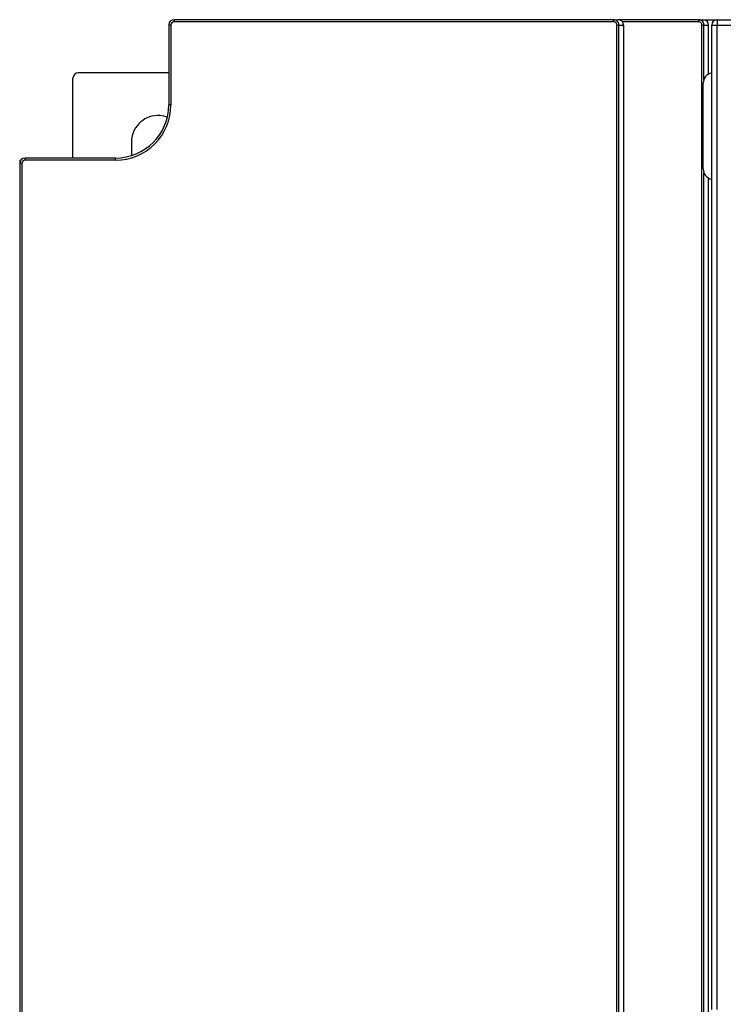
# Model space of a CAD drawing. Header units: inches. Extents: x -14 to 103, y 36 to 194.
# Tile 8 of 12: x -14 to 39, y 120 to 194. Entities that reach past the tile are written whole.
import ezdxf

# ---------------------------------------------------------------- set-up
doc = ezdxf.new("R2010")
doc.units = ezdxf.units.IN
doc.header["$MEASUREMENT"] = 0

# ---------------------------------------------------------------- blocks, each defined once
blk = doc.blocks.new('block 113')
at = {"color": 7, "lineweight": 25}
blk.add_lwpolyline([(30.989, 193.566), (30.989, 193.726)], dxfattribs=at)
blk = doc.blocks.new('block 114')
at = {"color": 7, "lineweight": 25}
blk.add_open_spline([(31.389, 193.326), (31.389, 193.43), (31.346, 193.534), (31.272, 193.609), (31.198, 193.683), (31.094, 193.726), (30.989, 193.726)], degree=3, knots=[0, 0, 0, 0, 1, 1, 1, 2, 2, 2, 2], dxfattribs=at)
blk = doc.blocks.new('block 115')
at = {"color": 7, "lineweight": 25}
blk.add_lwpolyline([(31.229, 193.326), (31.389, 193.326)], dxfattribs=at)
blk = doc.blocks.new('block 116')
at = {"color": 7, "lineweight": 25}
blk.add_open_spline([(31.229, 193.326), (31.229, 193.35), (31.226, 193.373), (31.219, 193.396), (31.211, 193.419), (31.2, 193.445), (31.182, 193.469), (31.146, 193.517), (31.081, 193.566), (30.989, 193.566)], degree=3, knots=[0, 0, 0, 0, 1, 1, 1, 2, 2, 2, 3, 3, 3, 3], dxfattribs=at)
blk = doc.blocks.new('block 129')
at = {"color": 7, "lineweight": 25}
blk.add_lwpolyline([(31.229, 69.248), (31.229, 193.326)], dxfattribs=at)
blk = doc.blocks.new('block 130')
at = {"color": 7, "lineweight": 25}
blk.add_lwpolyline([(31.389, 69.248), (31.389, 193.326)], dxfattribs=at)
blk = doc.blocks.new('block 131')
at = {"color": 7, "lineweight": 25}
blk.add_lwpolyline([(-13.47, 182.926), (-13.47, 69.248)], dxfattribs=at)
blk = doc.blocks.new('block 132')
at = {"color": 7, "lineweight": 25}
blk.add_lwpolyline([(-13.63, 182.926), (-13.63, 69.248)], dxfattribs=at)
blk = doc.blocks.new('block 133')
at = {"color": 7, "lineweight": 25}
blk.add_lwpolyline([(-13.47, 182.926), (-13.63, 182.926)], dxfattribs=at)
blk = doc.blocks.new('block 134')
at = {"color": 7, "lineweight": 25}
blk.add_lwpolyline([(30.989, 193.566), (-2.03, 193.566)], dxfattribs=at)
blk = doc.blocks.new('block 135')
at = {"color": 7, "lineweight": 25}
blk.add_lwpolyline([(-2.03, 193.566), (-2.03, 193.726)], dxfattribs=at)
blk = doc.blocks.new('block 136')
at = {"color": 7, "lineweight": 25}
blk.add_lwpolyline([(30.989, 193.726), (-2.03, 193.726)], dxfattribs=at)
blk = doc.blocks.new('block 142')
at = {"color": 7, "lineweight": 25}
blk.add_lwpolyline([(38.77, 193.726), (52.498, 193.726)], dxfattribs=at)
blk = doc.blocks.new('block 143')
at = {"color": 7, "lineweight": 25}
blk.add_lwpolyline([(38.77, 193.326), (52.498, 193.326)], dxfattribs=at)
blk = doc.blocks.new('block 144')
at = {"color": 7, "lineweight": 25}
blk.add_lwpolyline([(38.77, 193.726), (38.77, 193.326)], dxfattribs=at)
blk = doc.blocks.new('block 145')
at = {"color": 7, "lineweight": 25}
blk.add_lwpolyline([(-6.43, 183.166), (-13.23, 183.166)], dxfattribs=at)
blk = doc.blocks.new('block 146')
at = {"color": 7, "lineweight": 25}
blk.add_lwpolyline([(-13.23, 183.166), (-13.23, 183.326)], dxfattribs=at)
blk = doc.blocks.new('block 147')
at = {"color": 7, "lineweight": 25}
blk.add_lwpolyline([(-6.43, 183.326), (-13.23, 183.326)], dxfattribs=at)
blk = doc.blocks.new('block 148')
at = {"color": 7, "lineweight": 25}
blk.add_lwpolyline([(-6.43, 183.166), (-6.43, 183.326)], dxfattribs=at)
blk = doc.blocks.new('block 149')
at = {"color": 7, "lineweight": 25}
blk.add_lwpolyline([(-2.27, 193.326), (-2.27, 187.326)], dxfattribs=at)
blk = doc.blocks.new('block 150')
at = {"color": 7, "lineweight": 25}
blk.add_lwpolyline([(-2.27, 187.326), (-2.43, 187.326)], dxfattribs=at)
blk = doc.blocks.new('block 151')
at = {"color": 7, "lineweight": 25}
blk.add_lwpolyline([(-2.43, 193.326), (-2.43, 187.326)], dxfattribs=at)
blk = doc.blocks.new('block 152')
at = {"color": 7, "lineweight": 25}
blk.add_lwpolyline([(-2.27, 193.326), (-2.43, 193.326)], dxfattribs=at)
blk = doc.blocks.new('block 153')
at = {"color": 7, "lineweight": 25}
blk.add_open_spline([(-6.43, 183.166), (-4.132, 183.166), (-2.27, 185.028), (-2.27, 187.326)], degree=3, dxfattribs=at)
blk = doc.blocks.new('block 154')
at = {"color": 7, "lineweight": 25}
blk.add_open_spline([(-6.43, 183.326), (-4.221, 183.326), (-2.43, 185.117), (-2.43, 187.326)], degree=3, dxfattribs=at)
blk = doc.blocks.new('block 155')
at = {"color": 7, "lineweight": 25}
blk.add_open_spline([(-2.03, 193.566), (-2.162, 193.566), (-2.27, 193.458), (-2.27, 193.326)], degree=3, dxfattribs=at)
blk = doc.blocks.new('block 156')
at = {"color": 7, "lineweight": 25}
blk.add_open_spline([(-2.03, 193.726), (-2.251, 193.726), (-2.43, 193.547), (-2.43, 193.326)], degree=3, dxfattribs=at)
blk = doc.blocks.new('block 157')
at = {"color": 7, "lineweight": 25}
blk.add_open_spline([(-13.23, 183.166), (-13.362, 183.166), (-13.47, 183.058), (-13.47, 182.926)], degree=3, dxfattribs=at)
blk = doc.blocks.new('block 158')
at = {"color": 7, "lineweight": 25}
blk.add_open_spline([(-13.23, 183.326), (-13.451, 183.326), (-13.63, 183.147), (-13.63, 182.926)], degree=3, dxfattribs=at)
blk = doc.blocks.new('block 172')
at = {"color": 7, "lineweight": 25}
blk.add_lwpolyline([(38.37, 119.322), (38.37, 193.326)], dxfattribs=at)
blk = doc.blocks.new('block 173')
at = {"color": 7, "lineweight": 25}
blk.add_lwpolyline([(38.37, 193.326), (38.77, 193.326)], dxfattribs=at)
blk = doc.blocks.new('block 174')
at = {"color": 7, "lineweight": 25}
blk.add_lwpolyline([(38.77, 119.326), (38.77, 193.326)], dxfattribs=at)
blk = doc.blocks.new('block 203')
at = {"color": 7, "lineweight": 25}
blk.add_open_spline([(38.77, 193.726), (38.549, 193.726), (38.37, 193.547), (38.37, 193.326)], degree=3, dxfattribs=at)
blk = doc.blocks.new('block 217')
at = {"color": 7, "lineweight": 25}
blk.add_lwpolyline([(30.989, 193.726), (31.335, 193.726)], dxfattribs=at)
blk = doc.blocks.new('block 218')
at = {"color": 7, "lineweight": 25}
blk.add_open_spline([(31.65, 193.566), (31.643, 193.575), (31.636, 193.584), (31.629, 193.592), (31.62, 193.601), (31.612, 193.61), (31.603, 193.618), (31.594, 193.627), (31.584, 193.635), (31.574, 193.643), (31.563, 193.652), (31.552, 193.659), (31.541, 193.667), (31.528, 193.674), (31.516, 193.681), (31.503, 193.687), (31.49, 193.693), (31.477, 193.699), (31.465, 193.703), (31.45, 193.709), (31.435, 193.713), (31.42, 193.716), (31.409, 193.719), (31.397, 193.721), (31.385, 193.723), (31.369, 193.725), (31.352, 193.725), (31.335, 193.726)], degree=3, knots=[0, 0, 0, 0, 1, 1, 1, 2, 2, 2, 3, 3, 3, 4, 4, 4, 5, 5, 5, 6, 6, 6, 7, 7, 7, 8, 8, 8, 9, 9, 9, 9], dxfattribs=at)
blk = doc.blocks.new('block 219')
at = {"color": 7, "lineweight": 25}
blk.add_open_spline([(31.73, 193.326), (31.73, 193.412), (31.702, 193.497), (31.65, 193.566)], degree=3, dxfattribs=at)
blk = doc.blocks.new('block 220')
at = {"color": 7, "lineweight": 25}
blk.add_lwpolyline([(31.389, 193.326), (31.73, 193.326)], dxfattribs=at)
blk = doc.blocks.new('block 225')
at = {"color": 7, "lineweight": 25}
blk.add_lwpolyline([(31.73, 193.326), (31.73, 68.565)], dxfattribs=at)
blk = doc.blocks.new('block 506')
at = {"color": 7, "lineweight": 25}
blk.add_lwpolyline([(37.73, 182.51), (37.73, 188.942)], dxfattribs=at)
blk = doc.blocks.new('block 507')
at = {"color": 7, "lineweight": 25}
blk.add_open_spline([(38.37, 189.726), (37.998, 189.65), (37.73, 189.322), (37.73, 188.942)], degree=3, dxfattribs=at)
blk = doc.blocks.new('block 508')
at = {"color": 7, "lineweight": 25}
blk.add_open_spline([(37.73, 182.51), (37.73, 182.129), (37.998, 181.802), (38.37, 181.726)], degree=3, dxfattribs=at)
blk = doc.blocks.new('block 513')
at = {"color": 7, "lineweight": 25}
blk.add_open_spline([(37.626, 193.326), (37.626, 193.35), (37.623, 193.373), (37.616, 193.396), (37.609, 193.419), (37.597, 193.445), (37.579, 193.469), (37.543, 193.517), (37.478, 193.566), (37.386, 193.566)], degree=3, knots=[0, 0, 0, 0, 1, 1, 1, 2, 2, 2, 3, 3, 3, 3], dxfattribs=at)
blk = doc.blocks.new('block 514')
at = {"color": 7, "lineweight": 25}
blk.add_lwpolyline([(37.386, 193.566), (37.386, 193.726)], dxfattribs=at)
blk = doc.blocks.new('block 515')
at = {"color": 7, "lineweight": 25}
blk.add_open_spline([(37.786, 193.326), (37.786, 193.43), (37.743, 193.534), (37.669, 193.609), (37.595, 193.683), (37.491, 193.726), (37.386, 193.726)], degree=3, knots=[0, 0, 0, 0, 1, 1, 1, 2, 2, 2, 2], dxfattribs=at)
blk = doc.blocks.new('block 516')
at = {"color": 7, "lineweight": 25}
blk.add_lwpolyline([(37.626, 193.326), (37.786, 193.326)], dxfattribs=at)
blk = doc.blocks.new('block 520')
at = {"color": 7, "lineweight": 25}
blk.add_lwpolyline([(37.386, 193.566), (31.65, 193.566)], dxfattribs=at)
blk = doc.blocks.new('block 521')
at = {"color": 7, "lineweight": 25}
blk.add_lwpolyline([(37.386, 193.726), (31.335, 193.726)], dxfattribs=at)
blk = doc.blocks.new('block 522')
at = {"color": 7, "lineweight": 25}
blk.add_lwpolyline([(37.626, 68.554), (37.626, 193.326)], dxfattribs=at)
blk = doc.blocks.new('block 523')
at = {"color": 7, "lineweight": 25}
blk.add_lwpolyline([(37.786, 68.554), (37.786, 182.215)], dxfattribs=at)
blk = doc.blocks.new('block 524')
at = {"color": 7, "lineweight": 25}
blk.add_lwpolyline([(37.786, 189.236), (37.786, 193.326)], dxfattribs=at)
blk = doc.blocks.new('block 527')
at = {"color": 7, "lineweight": 25}
blk.add_open_spline([(38.13, 193.326), (38.13, 193.547), (37.951, 193.726), (37.73, 193.726)], degree=3, dxfattribs=at)
blk = doc.blocks.new('block 528')
at = {"color": 7, "lineweight": 25}
blk.add_lwpolyline([(37.786, 193.326), (38.13, 193.326)], dxfattribs=at)
blk = doc.blocks.new('block 529')
at = {"color": 7, "lineweight": 25}
blk.add_lwpolyline([(37.386, 193.726), (37.73, 193.726)], dxfattribs=at)
blk = doc.blocks.new('block 530')
at = {"color": 7, "lineweight": 25}
blk.add_lwpolyline([(38.13, 67.866), (38.13, 181.817)], dxfattribs=at)
blk = doc.blocks.new('block 531')
at = {"color": 7, "lineweight": 25}
blk.add_lwpolyline([(38.13, 189.635), (38.13, 193.326)], dxfattribs=at)
blk = doc.blocks.new('block 583')
at = {"color": 7, "lineweight": 25}
blk.add_lwpolyline([(37.73, 193.726), (38.77, 193.726)], dxfattribs=at)
blk = doc.blocks.new('block 1087')
at = {"color": 7, "lineweight": 25}
blk.add_lwpolyline([(-13.63, 183.13), (-13.63, 182.926)], dxfattribs=at)
blk = doc.blocks.new('block 1088')
at = {"color": 7, "lineweight": 25}
blk.add_lwpolyline([(-13.573, 183.131), (-13.63, 183.13)], dxfattribs=at)
blk = doc.blocks.new('block 1115')
at = {"color": 7, "lineweight": 25}
blk.add_lwpolyline([(-5.232, 184.526), (-5.232, 183.509)], dxfattribs=at)
blk = doc.blocks.new('block 1116')
at = {"color": 7, "lineweight": 25}
blk.add_open_spline([(-2.523, 186.398), (-3.557, 186.789), (-4.712, 186.267), (-5.103, 185.233), (-5.188, 185.007), (-5.232, 184.767), (-5.232, 184.526)], degree=3, knots=[0, 0, 0, 0, 1, 1, 1, 2, 2, 2, 2], dxfattribs=at)
blk = doc.blocks.new('block 1117')
at = {"color": 7, "lineweight": 25}
blk.add_open_spline([(-9.23, 189.726), (-9.451, 189.726), (-9.63, 189.547), (-9.63, 189.326)], degree=3, dxfattribs=at)
blk = doc.blocks.new('block 1118')
at = {"color": 7, "lineweight": 25}
blk.add_lwpolyline([(-2.43, 189.726), (-9.23, 189.726)], dxfattribs=at)
blk = doc.blocks.new('block 1119')
at = {"color": 7, "lineweight": 25}
blk.add_lwpolyline([(-9.63, 183.326), (-9.63, 189.326)], dxfattribs=at)

msp = doc.modelspace()

# ---------------------------------------------------------------- block references
for name in ['block 156', 'block 151', 'block 152', 'block 155', 'block 149', 'block 135', 'block 136', 'block 134', 'block 113', 'block 114', 'block 217', 'block 116', 'block 115', 'block 129', 'block 218', 'block 521', 'block 130', 'block 220', 'block 219', 'block 520', 'block 225', 'block 514', 'block 515', 'block 529', 'block 513', 'block 516', 'block 522', 'block 527', 'block 583', 'block 524', 'block 528', 'block 531', 'block 203', 'block 172', 'block 173', 'block 142', 'block 144', 'block 143', 'block 174', 'block 1117', 'block 1118', 'block 507', 'block 1119', 'block 506', 'block 153', 'block 154', 'block 150', 'block 1116', 'block 1115', 'block 158', 'block 1088', 'block 1087', 'block 132', 'block 133', 'block 157', 'block 131', 'block 146', 'block 147', 'block 145', 'block 148', 'block 508', 'block 523', 'block 530']:
    msp.add_blockref(name, (0, 0))

doc.saveas('drawing.dxf')
